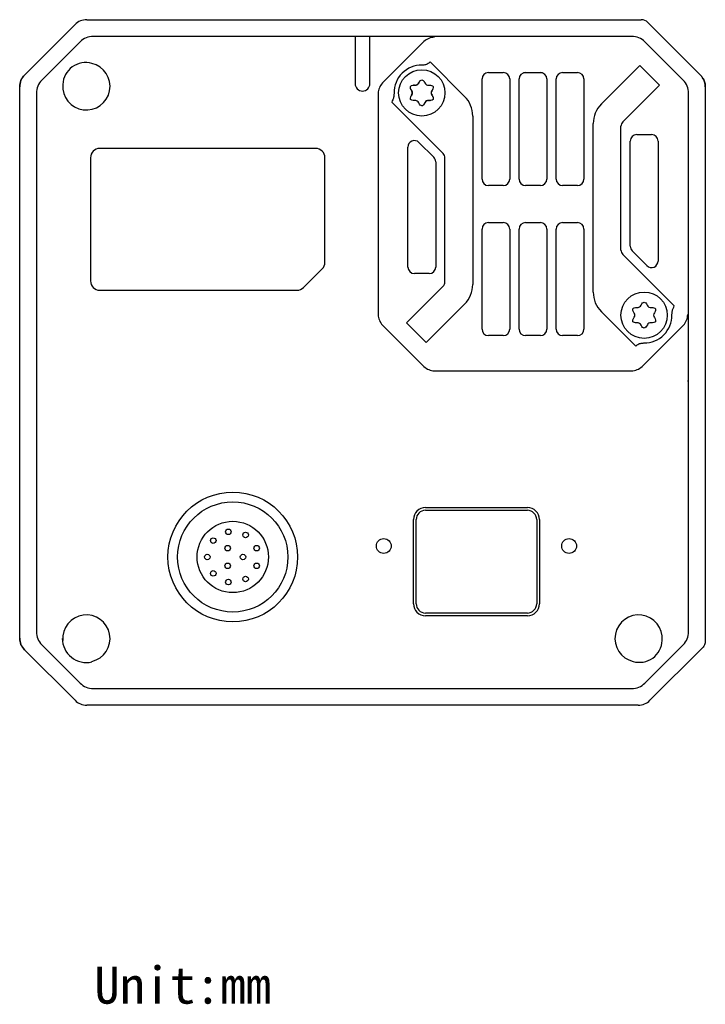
# Model space of a CAD drawing. Header units: millimetres. Extents: x 44 to 356, y 142 to 271.
# Tile 3 of 3: x 282 to 356, y 142 to 248. Entities that reach past the tile are written whole.
import ezdxf

# ---------------------------------------------------------------- set-up
doc = ezdxf.new("R2010")
doc.units = ezdxf.units.MM
doc.header["$LTSCALE"] = 23.1
doc.layers.get('0').update_dxf_attribs({"linetype": 'CONTINUOUS'})
doc.layers.add('00_COMPONENTS', color=7, linetype='CONTINUOUS')
doc.styles.get("Standard").update_dxf_attribs({"font": 'simfang.ttf'})

msp = doc.modelspace()

# ---------------------------------------------------------------- linework, layer by layer
at = {"layer": '00_COMPONENTS', "color": 7}
for p, q in [((288.75969, 247.81071), (348.59989, 247.81071)), ((282.04131, 241.83792), (287.48687, 247.28347)), ((349.30699, 247.51782), (354.98689, 241.83792)), ((347.58151, 246.01071), (289.44669, 246.01071)), ((317.71446, 246.01071), (317.7141, 240.91071)), ((319.3141, 240.91071), (319.31083, 246.01071)), ((288.03247, 245.42491), (283.89989, 241.29233)), ((325.14547, 245.44208), (320.68273, 240.97934)), ((353.12832, 241.29233), (348.99573, 245.42492)), ((325.79964, 243.26782), (325.65757, 243.12575)), ((325.79964, 243.26782), (329.53542, 239.53203)), ((344.29276, 238.71062), (348.43922, 242.85716)), ((344.29278, 238.71065), (348.43926, 242.85713)), ((350.56058, 240.73581), (348.43922, 242.85716)), ((331.4141, 230.61071), (331.4141, 241.41071)), ((332.1141, 242.11071), (333.7141, 242.11071)), ((334.4141, 241.41071), (334.4141, 230.61071)), ((335.4141, 230.61071), (335.4141, 241.41071)), ((336.1141, 242.11071), (337.7141, 242.11071)), ((338.4141, 241.41071), (338.4141, 230.61071)), ((339.4141, 230.61071), (339.4141, 241.41071)), ((340.1141, 242.11071), (341.7141, 242.11071)), ((342.4141, 241.41071), (342.4141, 230.61071)), ((355.12718, 241.68012), (355.07888, 241.73874)), ((355.22228, 241.5501), (355.18619, 241.60037)), ((355.2982, 241.42336), (355.22228, 241.5501)), ((355.27172, 241.46735), (355.26433, 241.48003)), ((355.29034, 241.43434), (355.28324, 241.44713)), ((355.29692, 241.42226), (355.29034, 241.43434)), ((355.30212, 241.41261), (355.29596, 241.42404)), ((355.3633, 241.29088), (355.2982, 241.42336)), ((355.30616, 241.40499), (355.30078, 241.41511)), ((355.31262, 241.39262), (355.30616, 241.40499)), ((355.31621, 241.38567), (355.31087, 241.39602)), ((355.41714, 241.15361), (355.3633, 241.29088)), ((281.5141, 181.05629), (281.5141, 240.56512)), ((346.61912, 236.79434), (350.56054, 240.73584)), ((346.61913, 236.79435), (350.56058, 240.73581)), ((355.45938, 241.01246), (355.41714, 241.15361)), ((355.43472, 241.09593), (355.4301, 241.11064)), ((355.43915, 241.08139), (355.43472, 241.09593)), ((355.44339, 241.06702), (355.43915, 241.08139)), ((355.44746, 241.05281), (355.44339, 241.06702)), ((355.45136, 241.03873), (355.44746, 241.05281)), ((355.45511, 241.02478), (355.45136, 241.03873)), ((355.45871, 241.01093), (355.45511, 241.02478)), ((355.46216, 240.99719), (355.45871, 241.01093)), ((355.48973, 240.8684), (355.45938, 241.01246)), ((355.46548, 240.98353), (355.46216, 240.99719)), ((355.46866, 240.96997), (355.46548, 240.98353)), ((355.47603, 240.93653), (355.47318, 240.94983)), ((355.47875, 240.92334), (355.47603, 240.93653)), ((355.48134, 240.91028), (355.47875, 240.92334)), ((355.48381, 240.89733), (355.48134, 240.91028)), ((355.48616, 240.88451), (355.48381, 240.89733)), ((355.48839, 240.87182), (355.48616, 240.88451)), ((355.4905, 240.85927), (355.48839, 240.87182)), ((355.50801, 240.72249), (355.48973, 240.8684)), ((355.4925, 240.84685), (355.4905, 240.85927)), ((355.49439, 240.83458), (355.4925, 240.84685)), ((355.49616, 240.82246), (355.49439, 240.83458)), ((355.49783, 240.81049), (355.49616, 240.82246)), ((355.4994, 240.79869), (355.49783, 240.81049)), ((355.50087, 240.78705), (355.4994, 240.79869)), ((355.50224, 240.77559), (355.50087, 240.78705)), ((355.50351, 240.76432), (355.50224, 240.77559)), ((355.50469, 240.75325), (355.50351, 240.76432)), ((355.50578, 240.74238), (355.50469, 240.75325)), ((355.50678, 240.73172), (355.50578, 240.74238)), ((355.5077, 240.72126), (355.50678, 240.73172)), ((355.50855, 240.71098), (355.5077, 240.72126)), ((355.5141, 240.57588), (355.50801, 240.72249)), ((355.50932, 240.70088), (355.50855, 240.71098)), ((355.51002, 240.69092), (355.50932, 240.70088)), ((355.51066, 240.68109), (355.51002, 240.69092)), ((355.51124, 240.67138), (355.51066, 240.68109)), ((355.51204, 240.65136), (355.51116, 240.66782)), ((355.51176, 240.66176), (355.51124, 240.67138)), ((355.51222, 240.65222), (355.51176, 240.66176)), ((355.51264, 240.64269), (355.51222, 240.65222)), ((355.513, 240.63321), (355.51264, 240.64269)), ((355.5133, 240.62382), (355.513, 240.63321)), ((355.51356, 240.61463), (355.5133, 240.62382)), ((355.51375, 240.60578), (355.51356, 240.61463)), ((355.5139, 240.59734), (355.51375, 240.60578)), ((355.51404, 240.58573), (355.5139, 240.59734)), ((355.5141, 240.57519), (355.51404, 240.58573)), ((355.5141, 240.57588), (355.5141, 240.57056)), ((355.5141, 240.57048), (355.5141, 240.57056)), ((355.5141, 240.56512), (355.5141, 180.72928)), ((283.3141, 239.87812), (283.3141, 181.7433)), ((320.2141, 239.84797), (320.2141, 215.97345)), ((353.7141, 181.7433), (353.7141, 239.87812)), ((321.67012, 238.91205), (327.20908, 233.37309)), ((330.4141, 237.41071), (330.4141, 219.23209)), ((343.4141, 218.41071), (343.4141, 236.58932)), ((346.4141, 222.9433), (346.4141, 236.29937)), ((348.1141, 235.41071), (349.7141, 235.41071)), ((313.4641, 233.91071), (290.1641, 233.91071)), ((323.4141, 221.11071), (323.4141, 234.06391)), ((324.60908, 234.55888), (326.20908, 232.95888)), ((347.4141, 223.35751), (347.4141, 234.71071)), ((350.4141, 234.71071), (350.4141, 221.75751)), ((289.1641, 232.91071), (289.1641, 219.61071)), ((314.4641, 221.62492), (314.4641, 232.91071)), ((327.4141, 219.52204), (327.4141, 232.87812)), ((326.4141, 232.46391), (326.4141, 221.11071)), ((333.7141, 229.91071), (332.1141, 229.91071)), ((337.7141, 229.91071), (336.1141, 229.91071)), ((341.7141, 229.91071), (340.1141, 229.91071)), ((332.1141, 225.91071), (333.7141, 225.91071)), ((336.1141, 225.91071), (337.7141, 225.91071)), ((340.1141, 225.91071), (341.7141, 225.91071)), ((331.4141, 214.41071), (331.4141, 225.21071)), ((334.4141, 225.21071), (334.4141, 214.41071)), ((335.4141, 214.41071), (335.4141, 225.21071)), ((338.4141, 225.21071), (338.4141, 214.41071)), ((339.4141, 214.41071), (339.4141, 225.21071)), ((342.4141, 225.21071), (342.4141, 214.41071)), ((346.61913, 222.44832), (352.15808, 216.90937)), ((349.21913, 221.26254), (347.61913, 222.86254)), ((314.17121, 220.91782), (312.15699, 218.9036)), ((325.7141, 220.41071), (324.1141, 220.41071)), ((323.26762, 215.08561), (327.20908, 219.02706)), ((290.1641, 218.61071), (311.44989, 218.61071)), ((329.53542, 217.11077), (325.38895, 212.96429)), ((324.56054, 216.37848), (323.26766, 215.08558)), ((344.29278, 216.28939), (348.02857, 212.5536)), ((325.14547, 210.37934), (320.68273, 214.84208)), ((323.26762, 215.08561), (325.38898, 212.96426)), ((348.68273, 210.37934), (353.14547, 214.84208)), ((326.68186, 214.25716), (325.38898, 212.96426)), ((333.7141, 213.71071), (332.1141, 213.71071)), ((337.7141, 213.71071), (336.1141, 213.71071)), ((341.7141, 213.71071), (340.1141, 213.71071)), ((348.02857, 212.5536), (348.17063, 212.69567)), ((326.27684, 209.91071), (347.55136, 209.91071)), ((325.3141, 195.15071), (336.3141, 195.15071)), ((325.3141, 194.85071), (336.3141, 194.85071)), ((324.0141, 184.76071), (324.0141, 193.85071)), ((324.3141, 184.76071), (324.3141, 193.85071)), ((337.3141, 193.85071), (337.3141, 184.76071)), ((337.6141, 193.85071), (337.6141, 184.76071)), ((336.3141, 183.76071), (325.3141, 183.76071)), ((336.3141, 183.46071), (325.3141, 183.46071)), ((287.48689, 174.33792), (282.04132, 179.78349)), ((283.89989, 180.32909), (288.03248, 176.1965)), ((348.99573, 176.1965), (353.12832, 180.32909)), ((355.21886, 180.01546), (349.54131, 174.33792)), ((289.44669, 175.61071), (347.58151, 175.61071)), ((348.26852, 173.81071), (288.75969, 173.81071))]:
    msp.add_line(p, q, dxfattribs=at)
at = {"layer": '00_COMPONENTS', "color": 4}
msp.add_line((353.6141, 208.74753), (353.7141, 208.84753), dxfattribs=at)
at = {"layer": '00_COMPONENTS', "color": 7}
for points in [[(355.07888, 241.73874), (355.02815, 241.79528), (354.98689, 241.83792)], [(355.17949, 241.61006), (355.17296, 241.61952), (355.12718, 241.68012)], [(355.28324, 241.44713), (355.27801, 241.45638), (355.27172, 241.46735)], [(355.33031, 241.35751), (355.32664, 241.36495), (355.32304, 241.37218), (355.31599, 241.38607)], [(355.47438, 240.94123), (355.4721, 240.95175), (355.46976, 240.9622), (355.46738, 240.9726), (355.46495, 240.98293), (355.46246, 240.99321), (355.45993, 241.00343), (355.45734, 241.0136), (355.45471, 241.02371), (355.45203, 241.03377), (355.4493, 241.04379), (355.44652, 241.05375), (355.44369, 241.06367), (355.44081, 241.07354), (355.43789, 241.08336), (355.43492, 241.09314), (355.43191, 241.10287), (355.42884, 241.11255), (355.42574, 241.12219), (355.42259, 241.13178), (355.41939, 241.14132), (355.41615, 241.15082), (355.41288, 241.16026), (355.40956, 241.16965), (355.4062, 241.17898), (355.4028, 241.18827), (355.39937, 241.19749), (355.39591, 241.20665), (355.39241, 241.21574), (355.38888, 241.22477), (355.38532, 241.23374), (355.38174, 241.24263), (355.37813, 241.25144), (355.3745, 241.26017), (355.37085, 241.26883), (355.36719, 241.27739), (355.36351, 241.28585), (355.35983, 241.29422), (355.35614, 241.3025), (355.35245, 241.31067), (355.34875, 241.31874), (355.34505, 241.3267), (355.34136, 241.33457), (355.33767, 241.34232), (355.33399, 241.34997), (355.33031, 241.35751)], [(355.4301, 241.11064), (355.42772, 241.11807), (355.42528, 241.12555), (355.42279, 241.13308), (355.42024, 241.14066), (355.41764, 241.14829), (355.41498, 241.15598), (355.41226, 241.16373), (355.40948, 241.17154), (355.40663, 241.1794), (355.40372, 241.18733), (355.40075, 241.19532), (355.39771, 241.20337), (355.3946, 241.21149), (355.39141, 241.21966), (355.38816, 241.22791), (355.38483, 241.23622), (355.38143, 241.24459), (355.37795, 241.25303)], [(355.47318, 240.94983), (355.47171, 240.95652), (355.46866, 240.96997)], [(355.50317, 240.76321), (355.50184, 240.77494), (355.50043, 240.78657), (355.49896, 240.79811), (355.49743, 240.80958), (355.49583, 240.82096), (355.49417, 240.83226), (355.49245, 240.84349), (355.49067, 240.85464), (355.48883, 240.86571), (355.48693, 240.87671), (355.48498, 240.88764), (355.48297, 240.8985), (355.4809, 240.90928), (355.47878, 240.92), (355.4766, 240.93065)], [(355.51116, 240.66782), (355.51059, 240.67762), (355.50974, 240.69041), (355.50882, 240.70295), (355.50783, 240.71525), (355.50677, 240.72742), (355.50564, 240.73947), (355.50444, 240.75139), (355.50317, 240.76321)]]:
    msp.add_lwpolyline(points, dxfattribs=at)
for centre, radius in [((324.9141, 239.91071), 2.5), ((348.9141, 215.91071), 2.5), ((304.5141, 189.81071), 7), ((304.5141, 189.81071), 5.95), ((304.5141, 189.81071), 3.85), ((304.0341, 192.52071), 0.3), ((305.8941, 192.19071), 0.3), ((302.4041, 191.58071), 0.3), ((320.8141, 190.99071), 0.8), ((340.8141, 190.99071), 0.8), ((303.9641, 190.76071), 0.3), ((307.0941, 190.76071), 0.3), ((301.7641, 189.81071), 0.3), ((305.6141, 189.81071), 0.3), ((302.4041, 188.04071), 0.3), ((303.9641, 188.86071), 0.3), ((307.0941, 188.86071), 0.3), ((304.0341, 187.10071), 0.3), ((305.8941, 187.43071), 0.3)]:
    msp.add_circle(centre, radius, dxfattribs=at)
for centre, radius, start, end in [((288.75969, 246.01071), 1.8, 90, 135.0012905), ((348.59989, 246.81071), 1, 45, 90), ((289.44669, 244.01071), 2, 90, 135.0003477), ((326.27684, 244.31071), 1.6, 90, 135), ((347.58151, 244.01071), 2, 45, 90), ((288.7141, 240.61071), 2.55, 175.2175577, 76.544719), ((288.63348, 240.72217), 2.46257, 74.1161987, 177.646078), ((324.9141, 239.91071), 3, 89.5357919, 180.5745305), ((283.31409, 240.56513), 1.79999, 135, 180), ((285.3141, 239.87812), 2, 135, 180), ((332.1141, 241.41071), 0.7, 90, 180), ((333.7141, 241.41071), 0.7, 0, 90), ((336.1141, 241.41071), 0.7, 90, 180), ((336.9141, 227.91071), 14.2, 93.2241947, 94.1225189), ((336.9141, 227.91071), 14.2, 85.8189612, 86.7710801), ((337.7141, 241.41071), 0.7, 0, 90), ((340.1141, 241.41071), 0.7, 90, 180), ((341.7141, 241.41071), 0.7, 0, 90), ((351.7141, 239.87812), 2, 0, 45), ((318.5141, 240.91071), 0.8, 180, 360), ((321.8141, 239.84797), 1.6, 135.0000066, 180), ((324.0585, 239.55006), 1.18474, 90.7487595, 91.7586415), ((324.15804, 241.22025), 0.48792, 267.192501, 332.8074989), ((324.03908, 238.81646), 1.9188, 85.2734902, 87.1600765), ((324.22765, 241.09967), 0.37218, 265.3043116, 334.6956884), ((326.30954, 240.11639), 1.93023, 152.9546132, 154.7228683), ((326.088, 240.22875), 1.68183, 152.0818402, 152.9322345), ((326.07892, 240.23351), 1.67158, 152.0802324, 152.8119391), ((325.65481, 241.19365), 0.46217, 206.7657738, 273.2342262), ((322.8029, 238.60371), 1.17399, 151.0595602, 164.7729435), ((325.17743, 238.7657), 1.62472, 147.1783135, 148.4984554), ((325.23676, 241.0935), 1.69506, 212.2433491, 212.9259957), ((325.22836, 241.08816), 1.6851, 212.2421236, 212.8101892), ((323.40198, 239.91071), 0.48792, 327.1925011, 32.807499), ((325.42424, 238.60579), 1.9188, 145.2734904, 147.1600721), ((325.43336, 241.22181), 1.92983, 212.9506208, 214.7229914), ((323.54121, 239.91071), 0.37218, 325.3043116, 34.6956884), ((326.287, 239.91071), 0.37218, 145.3043116, 214.6956884), ((326.42622, 239.91071), 0.48792, 147.1925011, 212.807499), ((324.40397, 241.21563), 1.9188, 325.2734904, 327.1600721), ((324.39484, 238.59961), 1.92983, 32.9506208, 34.7229914), ((324.59144, 238.72791), 1.69506, 32.2433491, 32.9259957), ((324.65078, 241.05571), 1.62472, 327.1783135, 328.4984554), ((324.59985, 238.73326), 1.6851, 32.2421236, 32.8101892), ((327.4141, 237.41071), 3, 0, 45), ((324.1734, 238.62777), 0.46217, 26.7657738, 93.2342262), ((323.7402, 239.59267), 1.68183, 332.0818402, 332.9322345), ((323.74928, 239.58791), 1.67158, 332.0802324, 332.8119391), ((325.67016, 238.60117), 0.48792, 87.192501, 152.8074989), ((323.51866, 239.70503), 1.93023, 332.9546132, 334.7228683), ((325.60055, 238.72175), 0.37218, 85.3043116, 154.6956884), ((325.78913, 241.00496), 1.9188, 265.2734902, 267.1600765), ((325.7697, 240.27135), 1.18474, 270.7487595, 271.7586415), ((346.4141, 236.58933), 3, 135, 180), ((347.1141, 236.29938), 0.7, 135, 180), ((348.1141, 234.71071), 0.7, 90, 180), ((349.7141, 234.71071), 0.7, 0, 90), ((290.1641, 232.91071), 1, 90, 180), ((313.4641, 232.91071), 1, 0, 90), ((324.1141, 234.06391), 0.7, 45, 180), ((325.7141, 232.46391), 0.7, 0, 45), ((326.7141, 232.87812), 0.7, 0, 45), ((332.1141, 230.61071), 0.7, 180, 270), ((333.7141, 230.61071), 0.7, 270, 360), ((336.1141, 230.61071), 0.7, 180, 270), ((337.7141, 230.61071), 0.7, 270, 360), ((340.1141, 230.61071), 0.7, 180, 270), ((341.7141, 230.61071), 0.7, 270, 360), ((332.1141, 225.21071), 0.7, 90, 180), ((333.7141, 225.21071), 0.7, 0, 90), ((336.1141, 225.21071), 0.7, 90, 180), ((337.7141, 225.21071), 0.7, 0, 90), ((340.1141, 225.21071), 0.7, 90, 180), ((341.7141, 225.21071), 0.7, 0, 90), ((348.1141, 223.35751), 0.7, 180, 225), ((347.1141, 222.9433), 0.7, 180, 225), ((313.4641, 221.62492), 1, 315, 360), ((324.1141, 221.11071), 0.7, 180, 270), ((325.7141, 221.11071), 0.7, 270, 360), ((349.7141, 221.75751), 0.7, 225, 360), ((290.1641, 219.61071), 1, 180, 270), ((326.7141, 219.52204), 0.7, 315.0005244, 360), ((327.4141, 219.2321), 3, 315.0005244, 360), ((311.44989, 219.61071), 1, 270, 315), ((346.4141, 218.41071), 3, 180, 225), ((348.15804, 217.22025), 0.48792, 267.192501, 332.8074989), ((349.65481, 217.19365), 0.46217, 206.7657738, 273.2342262), ((351.0253, 217.21771), 1.17399, 331.0595602, 344.7729435), ((321.8141, 215.97345), 1.6, 180, 224.9999934), ((347.54121, 215.91071), 0.37218, 325.3043116, 34.6956884), ((348.9141, 215.91071), 3, 269.535792, 0.5745301), ((350.42622, 215.91071), 0.48792, 147.1925011, 212.807499), ((352.0141, 215.97345), 1.6, 315.0000066, 360), ((348.1734, 214.62777), 0.46217, 26.7657738, 93.2342262), ((349.60055, 214.72175), 0.37218, 85.3043116, 154.6956884), ((332.1141, 214.41071), 0.7, 180, 270), ((333.7141, 214.41071), 0.7, 270, 360), ((336.1141, 214.41071), 0.7, 180, 270), ((337.7141, 214.41071), 0.7, 270, 360), ((340.1141, 214.41071), 0.7, 180, 270), ((341.7141, 214.41071), 0.7, 270, 360), ((326.27684, 211.51071), 1.6, 225, 270), ((347.55136, 211.51071), 1.6, 270, 315), ((325.3141, 193.85071), 1.3, 90, 180), ((325.3141, 193.85071), 1, 90, 180), ((336.3141, 193.85071), 1.3, 0, 90), ((336.3141, 193.85071), 1, 0, 90), ((325.3141, 184.76071), 1.3, 180, 270), ((325.3141, 184.76071), 1, 180, 270), ((336.3141, 184.76071), 1.3, 270, 360), ((336.3141, 184.76071), 1, 270, 360), ((288.7141, 181.01071), 2.55, 283.455283, 184.7824419), ((348.3141, 181.01071), 2.55, 355.2175577, 256.544719), ((283.31409, 181.05629), 1.79999, 180, 225), ((285.3141, 181.7433), 2, 180, 225), ((288.7141, 181.01071), 2.6, 180, 282.8571301), ((348.39698, 180.89613), 2.46019, 254.0457442, 357.7165324), ((351.7141, 181.7433), 2, 315, 360), ((289.44669, 177.61071), 2, 225, 270), ((347.58151, 177.61071), 2, 270, 315), ((288.75969, 175.61071), 1.8, 225, 270), ((348.26852, 175.61071), 1.8, 270, 315)]:
    msp.add_arc(centre, radius, start, end, dxfattribs=at)
for points, knots in [([(325.65758, 243.12576), (325.56795, 243.03614), (325.31958, 242.93111), (325.0661, 242.90957), (324.93841, 242.91061)], [0, 0, 0, 0, 0.498149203, 1, 1, 1, 1]), ([(281.5141, 240.56512), (281.5141, 240.79993), (281.60761, 241.27285), (281.87626, 241.67287), (282.04131, 241.83792)], [0, 0, 0, 0, 0.501481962, 1, 1, 1, 1]), ([(324.65546, 241.10856), (324.74167, 241.24333), (324.93724, 241.39617), (325.1328, 241.20231), (325.24215, 240.98551)], [0, 0, 0, 0, 0.440850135, 1, 1, 1, 1]), ([(354.98689, 241.83792), (355.07746, 241.74735), (355.18588, 241.61285), (355.27317, 241.46577), (355.29373, 241.42812)], [0, 0, 0, 0, 0.749112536, 1, 1, 1, 1]), ([(355.29373, 241.42812), (355.36535, 241.29703), (355.47644, 241.0154), (355.5141, 240.71498), (355.5141, 240.56512)], [0, 0, 0, 0, 0.49920714, 1, 1, 1, 1]), ([(323.74437, 240.29156), (323.67339, 240.4307), (323.6463, 240.63316), (323.82473, 240.71697), (323.95568, 240.73003)], [0, 0, 0, 0, 0.525448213, 1, 1, 1, 1]), ([(325.68088, 240.73221), (325.92331, 240.74591), (326.17533, 240.6772), (326.15716, 240.4525), (326.10416, 240.33396)], [0, 0, 0, 0, 0.589452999, 1, 1, 1, 1]), ([(321.91425, 239.88063), (321.91547, 239.75926), (321.90305, 239.57622), (321.84967, 239.339), (321.80488, 239.22495), (321.77551, 239.1718)], [0, 0, 0, 0, 0.499826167, 0.749930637, 1, 1, 1, 1]), ([(321.91425, 239.88063), (321.91547, 239.75926), (321.90305, 239.57622), (321.84967, 239.339), (321.80488, 239.22495), (321.77551, 239.1718)], [0, 0, 0, 0, 0.499826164, 0.749930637, 1, 1, 1, 1]), ([(324.14732, 239.08921), (323.90489, 239.07551), (323.65288, 239.14422), (323.67104, 239.36892), (323.72404, 239.48746)], [0, 0, 0, 0, 0.589452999, 1, 1, 1, 1]), ([(326.08384, 239.52986), (326.15481, 239.39072), (326.1819, 239.18825), (326.00348, 239.10444), (325.87252, 239.09139)], [0, 0, 0, 0, 0.525448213, 1, 1, 1, 1]), ([(325.17275, 238.71286), (325.08653, 238.57809), (324.89097, 238.42524), (324.6954, 238.61911), (324.58605, 238.83591)], [0, 0, 0, 0, 0.440850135, 1, 1, 1, 1]), ([(348.59204, 216.99727), (348.69939, 217.20623), (348.9161, 217.41713), (349.1328, 217.20231), (349.24215, 216.98551)], [0, 0, 0, 0, 0.495394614, 1, 1, 1, 1]), ([(347.84721, 216.12256), (347.69185, 216.34696), (347.59869, 216.65942), (347.8995, 216.74441), (348.13414, 216.73291)], [0, 0, 0, 0, 0.520766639, 1, 1, 1, 1]), ([(349.68088, 216.73221), (349.92331, 216.74591), (350.2177, 216.66565), (350.14341, 216.37253), (350.01613, 216.17508)], [0, 0, 0, 0, 0.504605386, 1, 1, 1, 1]), ([(351.91395, 215.94079), (351.91273, 216.06216), (351.92515, 216.2452), (351.97853, 216.48242), (352.02333, 216.59646), (352.05269, 216.64962)], [0, 0, 0, 0, 0.499826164, 0.749930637, 1, 1, 1, 1]), ([(351.91395, 215.94079), (351.91273, 216.06216), (351.92515, 216.2452), (351.97853, 216.48242), (352.02333, 216.59646), (352.05269, 216.64962)], [0, 0, 0, 0, 0.499826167, 0.749930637, 1, 1, 1, 1]), ([(348.14732, 215.08921), (347.90489, 215.07551), (347.59786, 215.15922), (347.69185, 215.47445), (347.84721, 215.69886)], [0, 0, 0, 0, 0.483832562, 1, 1, 1, 1]), ([(349.26408, 214.88083), (349.14742, 214.63408), (348.92141, 214.39506), (348.6954, 214.61911), (348.58605, 214.83591)], [0, 0, 0, 0, 0.516167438, 1, 1, 1, 1]), ([(350.01613, 215.64634), (350.14341, 215.44889), (350.22021, 215.14588), (349.90303, 215.07034), (349.63102, 215.09268)], [0, 0, 0, 0, 0.479233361, 1, 1, 1, 1]), ([(348.17062, 212.69566), (348.26026, 212.78528), (348.50862, 212.89031), (348.7621, 212.91184), (348.8898, 212.91081)], [0, 0, 0, 0, 0.498149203, 1, 1, 1, 1]), ([(282.04132, 179.78349), (281.87631, 179.9485), (281.60764, 180.34851), (281.5141, 180.82144), (281.5141, 181.05629)], [0, 0, 0, 0, 0.498407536, 1, 1, 1, 1]), ([(355.5141, 180.72928), (355.5141, 180.59769), (355.46183, 180.33255), (355.31144, 180.10805), (355.21886, 180.01546)], [0, 0, 0, 0, 0.50125364, 1, 1, 1, 1])]:
    msp.add_open_spline(points, degree=3, knots=knots, dxfattribs=at)
for points in [[(323.75495, 240.27135), (323.73745, 240.30394), (323.72293, 240.3348), (323.71138, 240.36395)], [(323.80309, 240.18916), (323.78045, 240.22507), (323.76087, 240.2592), (323.74437, 240.29156)], [(323.95568, 240.73003), (323.98281, 240.73273), (324.01192, 240.73429), (324.04302, 240.7347)], [(323.95568, 240.73003), (323.97665, 240.73212), (323.9988, 240.73352), (324.02215, 240.73424)], [(324.04302, 240.7347), (324.07171, 240.73508), (324.10208, 240.73448), (324.13415, 240.73291)], [(324.60191, 241.0162), (324.61976, 241.04987), (324.63761, 241.08066), (324.65546, 241.10856)], [(324.64807, 241.09685), (324.66792, 241.12876), (324.68777, 241.1571), (324.70762, 241.18187)], [(325.16689, 241.11761), (325.19198, 241.07928), (325.21707, 241.03525), (325.24215, 240.98551)], [(325.68088, 240.73221), (325.74793, 240.736), (325.8078, 240.73564), (325.86049, 240.73114)], [(326.10416, 240.33396), (326.08651, 240.29448), (326.06381, 240.25208), (326.03605, 240.20676)], [(326.07733, 240.27902), (326.06511, 240.25582), (326.05135, 240.23173), (326.03605, 240.20676)], [(326.10416, 240.33396), (326.09624, 240.31623), (326.08729, 240.29792), (326.07733, 240.27902)], [(323.72404, 239.48746), (323.74169, 239.52694), (323.7644, 239.56934), (323.79215, 239.61465)], [(323.72404, 239.48746), (323.73197, 239.50519), (323.74091, 239.5235), (323.75087, 239.5424)], [(323.75087, 239.5424), (323.7631, 239.5656), (323.77686, 239.58968), (323.79215, 239.61465)], [(326.02511, 239.63226), (326.04775, 239.59635), (326.06733, 239.56222), (326.08384, 239.52986)], [(326.07325, 239.55007), (326.09075, 239.51748), (326.10528, 239.48661), (326.11682, 239.45746)], [(324.14732, 239.08921), (324.08027, 239.08542), (324.0204, 239.08578), (323.96772, 239.09028)], [(324.66131, 238.70381), (324.63623, 238.74213), (324.61114, 238.78617), (324.58605, 238.83591)], [(325.18013, 238.72457), (325.16028, 238.69266), (325.14044, 238.66432), (325.12059, 238.63955)], [(325.22629, 238.80522), (325.20844, 238.77154), (325.1906, 238.74076), (325.17275, 238.71286)], [(325.78518, 239.08672), (325.7565, 239.08634), (325.72612, 239.08694), (325.69406, 239.08851)], [(325.78518, 239.08672), (325.7565, 239.08634), (325.72612, 239.08694), (325.69406, 239.08851)], [(325.87252, 239.09139), (325.8454, 239.08869), (325.81628, 239.08713), (325.78518, 239.08672)], [(325.87252, 239.09139), (325.85156, 239.0893), (325.8294, 239.0879), (325.80606, 239.08718)]]:
    msp.add_open_spline(points, degree=3, dxfattribs=at)

# ---------------------------------------------------------------- texts
at = {"insert": (289.58038, 145.59308), "char_height": 4, "width": 51.8602771, "attachment_point": 1}
msp.add_mtext('{\\f宋体|b0|i0|c134|p0;Unit:mm  }', dxfattribs=at)

doc.saveas('drawing.dxf')
